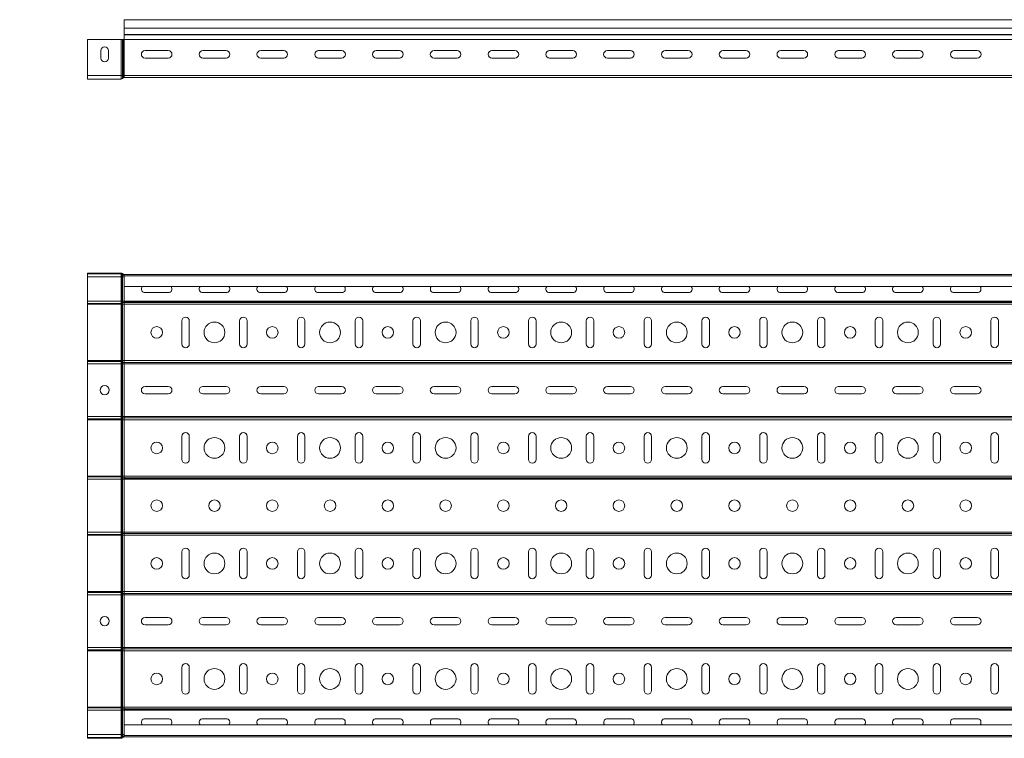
# Model space of a CAD drawing. Header units: millimetres. Extents: x -583 to 2827, y -4183 to -259.
# Tile 2 of 19: x 269 to 1121, y -4183 to -3561. Entities that reach past the tile are written whole.
import ezdxf

# ---------------------------------------------------------------- set-up
doc = ezdxf.new("R2010")
doc.units = ezdxf.units.MM
doc.styles.add('SLDTEXTSTYLE0', font='TXT', dxfattribs={"width": 0.7, "bigfont": 'bigfont'})

msp = doc.modelspace()

# ---------------------------------------------------------------- linework, layer by layer
at = {"color": 7, "linetype": 'Continuous', "lineweight": 15}
for p, q in [((2827.2, -3561.3), (359.2, -3561.3)), ((359.2, -3568.75), (359.2, -3561.3)), ((359.2, -3568.75), (2827.2, -3568.75)), ((359.2, -3574.06), (359.2, -3568.75)), ((359.2, -3574.06), (2827.2, -3574.06)), ((359.2, -3574.43), (359.2, -3574.06)), ((359.2, -3578.56), (359.2, -3574.43)), ((359.2, -3574.43), (2827.2, -3574.43)), ((356.53, -3578.56), (327.2, -3578.56)), ((327.2, -3578.56), (327.2, -3609.5)), ((356.53, -3578.56), (356.53, -3609.5)), ((357.71, -3578.56), (356.53, -3578.56)), ((357.71, -3578.56), (357.71, -3609.5)), ((358.18, -3578.56), (357.71, -3578.56)), ((358.18, -3578.56), (358.18, -3609.5)), ((359, -3578.56), (358.18, -3578.56)), ((359, -3578.56), (359, -3609.5)), ((359.2, -3578.56), (359, -3578.56)), ((359.2, -3578.56), (2827.2, -3578.56)), ((359.2, -3609.5), (359.2, -3578.56)), ((338.95, -3588.05), (338.95, -3594.55)), ((345.45, -3594.55), (345.45, -3588.05)), ((397.2, -3588.05), (377.2, -3588.05)), ((377.2, -3594.55), (397.2, -3594.55)), ((447.2, -3588.05), (427.2, -3588.05)), ((427.2, -3594.55), (447.2, -3594.55)), ((497.2, -3588.05), (477.2, -3588.05)), ((477.2, -3594.55), (497.2, -3594.55)), ((547.2, -3588.05), (527.2, -3588.05)), ((527.2, -3594.55), (547.2, -3594.55)), ((597.2, -3588.05), (577.2, -3588.05)), ((577.2, -3594.55), (597.2, -3594.55)), ((647.2, -3588.05), (627.2, -3588.05)), ((627.2, -3594.55), (647.2, -3594.55)), ((697.2, -3588.05), (677.2, -3588.05)), ((677.2, -3594.55), (697.2, -3594.55)), ((747.2, -3588.05), (727.2, -3588.05)), ((727.2, -3594.55), (747.2, -3594.55)), ((797.2, -3588.05), (777.2, -3588.05)), ((777.2, -3594.55), (797.2, -3594.55)), ((847.2, -3588.05), (827.2, -3588.05)), ((827.2, -3594.55), (847.2, -3594.55)), ((897.2, -3588.05), (877.2, -3588.05)), ((877.2, -3594.55), (897.2, -3594.55)), ((947.2, -3588.05), (927.2, -3588.05)), ((927.2, -3594.55), (947.2, -3594.55)), ((997.2, -3588.05), (977.2, -3588.05)), ((977.2, -3594.55), (997.2, -3594.55)), ((1047.2, -3588.05), (1027.2, -3588.05)), ((1027.2, -3594.55), (1047.2, -3594.55)), ((1097.2, -3588.05), (1077.2, -3588.05)), ((1077.2, -3594.55), (1097.2, -3594.55)), ((356.53, -3609.5), (327.2, -3609.5)), ((327.2, -3609.5), (327.2, -3612.7)), ((356.53, -3609.5), (356.53, -3612.7)), ((357.71, -3609.5), (356.53, -3609.5)), ((357.71, -3609.5), (357.71, -3612.18)), ((358.18, -3609.5), (357.71, -3609.5)), ((358.18, -3611.66), (357.71, -3612.18)), ((358.18, -3609.5), (358.18, -3611.66)), ((359, -3609.5), (358.18, -3609.5)), ((359, -3609.5), (359, -3611.3)), ((359.2, -3609.5), (359, -3609.5)), ((359.2, -3611.3), (359, -3611.3)), ((359.2, -3609.5), (2827.2, -3609.5)), ((359.2, -3611.3), (359.2, -3609.5)), ((359.2, -3611.3), (2827.2, -3611.3)), ((356.53, -3612.7), (327.2, -3612.7)), ((327.2, -3781.32), (327.2, -3780.62)), ((356.53, -3780.62), (327.2, -3780.62)), ((356.53, -3781.32), (327.2, -3781.32)), ((327.2, -3783.82), (327.2, -3781.32)), ((356.53, -3781.32), (356.53, -3780.62)), ((356.53, -3783.82), (356.53, -3781.32)), ((357.2, -3781.61), (357.71, -3781.14)), ((357.67, -3782.13), (357.2, -3781.61)), ((357.2, -3783.82), (357.2, -3781.61)), ((357.67, -3782.13), (358.18, -3781.66)), ((357.67, -3783.82), (357.67, -3782.13)), ((358.18, -3781.66), (357.71, -3781.14)), ((359, -3782.72), (359, -3782.02)), ((359.2, -3782.02), (359, -3782.02)), ((359.2, -3782.02), (2827.2, -3782.02)), ((359.2, -3783.14), (359.2, -3782.02)), ((356.53, -3783.82), (327.2, -3783.82)), ((327.2, -3804.91), (327.2, -3783.82)), ((357.2, -3783.82), (356.53, -3783.82)), ((356.53, -3804.91), (356.53, -3783.82)), ((357.67, -3783.82), (357.2, -3783.82)), ((357.2, -3804.91), (357.2, -3783.82)), ((359, -3783.82), (357.67, -3783.82)), ((357.67, -3804.91), (357.67, -3783.82)), ((359.2, -3782.72), (359, -3782.72)), ((359, -3783.82), (359, -3782.72)), ((359.2, -3783.82), (359, -3783.82)), ((359, -3804.91), (359, -3783.82)), ((2827.2, -3783.14), (359.2, -3783.14)), ((359.2, -3792.24), (359.2, -3783.14)), ((359.2, -3792.24), (2827.2, -3792.24)), ((359.2, -3792.24), (359.2, -3804.91)), ((397.2, -3797.62), (377.2, -3797.62)), ((447.2, -3797.62), (427.2, -3797.62)), ((497.2, -3797.62), (477.2, -3797.62)), ((547.2, -3797.62), (527.2, -3797.62)), ((597.2, -3797.62), (577.2, -3797.62)), ((647.2, -3797.62), (627.2, -3797.62)), ((697.2, -3797.62), (677.2, -3797.62)), ((747.2, -3797.62), (727.2, -3797.62)), ((797.2, -3797.62), (777.2, -3797.62)), ((847.2, -3797.62), (827.2, -3797.62)), ((897.2, -3797.62), (877.2, -3797.62)), ((947.2, -3797.62), (927.2, -3797.62)), ((997.2, -3797.62), (977.2, -3797.62)), ((1047.2, -3797.62), (1027.2, -3797.62)), ((1097.2, -3797.62), (1077.2, -3797.62)), ((356.53, -3804.91), (327.2, -3804.91)), ((327.2, -3806.96), (327.2, -3804.91)), ((356.53, -3806.96), (327.2, -3806.96)), ((327.2, -3807.08), (327.2, -3806.96)), ((356.53, -3807.08), (327.2, -3807.08)), ((327.2, -3807.64), (327.2, -3807.08)), ((356.53, -3807.64), (327.2, -3807.64)), ((327.2, -3856.4), (327.2, -3807.64)), ((357.2, -3804.91), (356.53, -3804.91)), ((356.53, -3806.96), (356.53, -3804.91)), ((356.53, -3807.08), (356.53, -3806.96)), ((356.53, -3807.64), (356.53, -3807.08)), ((357.2, -3807.64), (356.53, -3807.64)), ((356.53, -3856.4), (356.53, -3807.64)), ((357.67, -3804.91), (357.2, -3804.91)), ((357.2, -3806.75), (357.2, -3804.91)), ((357.67, -3806.39), (357.2, -3806.75)), ((357.67, -3806.5), (357.2, -3806.87)), ((357.2, -3806.87), (357.2, -3806.75)), ((357.2, -3807.64), (357.2, -3806.87)), ((357.67, -3807.64), (357.2, -3807.64)), ((357.2, -3856.4), (357.2, -3807.64)), ((359, -3804.91), (357.67, -3804.91)), ((357.67, -3806.39), (357.67, -3804.91)), ((357.67, -3806.5), (357.67, -3806.39)), ((357.67, -3807.64), (357.67, -3806.5)), ((359, -3807.64), (357.67, -3807.64)), ((357.67, -3856.4), (357.67, -3807.64)), ((359, -3805.97), (359, -3804.91)), ((359.2, -3804.91), (359, -3804.91)), ((359.2, -3805.97), (359, -3805.97)), ((359, -3806.09), (359, -3805.97)), ((359.2, -3806.09), (359, -3806.09)), ((359, -3807.64), (359, -3806.09)), ((359.2, -3807.64), (359, -3807.64)), ((359, -3856.4), (359, -3807.64)), ((359.2, -3804.91), (359.2, -3805.97)), ((359.2, -3804.91), (2827.2, -3804.91)), ((359.2, -3805.97), (2827.2, -3805.97)), ((359.2, -3805.97), (359.2, -3806.09)), ((359.2, -3806.09), (359.2, -3807.64)), ((359.2, -3806.09), (2827.2, -3806.09)), ((359.2, -3807.64), (2827.2, -3807.64)), ((359.2, -3807.64), (359.2, -3856.4)), ((408.95, -3842.02), (408.95, -3822.02)), ((415.45, -3822.02), (415.45, -3842.02)), ((458.95, -3842.02), (458.95, -3822.02)), ((465.45, -3822.02), (465.45, -3842.02)), ((508.95, -3842.02), (508.95, -3822.02)), ((515.45, -3822.02), (515.45, -3842.02)), ((558.95, -3842.02), (558.95, -3822.02)), ((565.45, -3822.02), (565.45, -3842.02)), ((608.95, -3842.02), (608.95, -3822.02)), ((615.45, -3822.02), (615.45, -3842.02)), ((658.95, -3842.02), (658.95, -3822.02)), ((665.45, -3822.02), (665.45, -3842.02)), ((708.95, -3842.02), (708.95, -3822.02)), ((715.45, -3822.02), (715.45, -3842.02)), ((758.95, -3842.02), (758.95, -3822.02)), ((765.45, -3822.02), (765.45, -3842.02)), ((808.95, -3842.02), (808.95, -3822.02)), ((815.45, -3822.02), (815.45, -3842.02)), ((858.95, -3842.02), (858.95, -3822.02)), ((865.45, -3822.02), (865.45, -3842.02)), ((908.95, -3842.02), (908.95, -3822.02)), ((915.45, -3822.02), (915.45, -3842.02)), ((958.95, -3842.02), (958.95, -3822.02)), ((965.45, -3822.02), (965.45, -3842.02)), ((1008.95, -3842.02), (1008.95, -3822.02)), ((1015.45, -3822.02), (1015.45, -3842.02)), ((1058.95, -3842.02), (1058.95, -3822.02)), ((1065.45, -3822.02), (1065.45, -3842.02)), ((1108.95, -3842.02), (1108.95, -3822.02)), ((1115.45, -3822.02), (1115.45, -3842.02)), ((356.53, -3856.4), (327.2, -3856.4)), ((327.2, -3856.96), (327.2, -3856.4)), ((356.53, -3856.96), (327.2, -3856.96)), ((327.2, -3857.08), (327.2, -3856.96)), ((356.53, -3857.08), (327.2, -3857.08)), ((327.2, -3859.13), (327.2, -3857.08)), ((356.53, -3859.13), (327.2, -3859.13)), ((327.2, -3904.91), (327.2, -3859.13)), ((357.2, -3856.4), (356.53, -3856.4)), ((356.53, -3856.96), (356.53, -3856.4)), ((356.53, -3857.08), (356.53, -3856.96)), ((356.53, -3859.13), (356.53, -3857.08)), ((357.2, -3859.13), (356.53, -3859.13)), ((356.53, -3904.91), (356.53, -3859.13)), ((357.67, -3856.4), (357.2, -3856.4)), ((357.2, -3857.17), (357.2, -3856.4)), ((357.67, -3857.54), (357.2, -3857.17)), ((357.2, -3857.29), (357.2, -3857.17)), ((357.67, -3857.65), (357.2, -3857.29)), ((357.2, -3859.13), (357.2, -3857.29)), ((357.67, -3859.13), (357.2, -3859.13)), ((357.2, -3904.91), (357.2, -3859.13)), ((359, -3856.4), (357.67, -3856.4)), ((357.67, -3857.54), (357.67, -3856.4)), ((357.67, -3857.65), (357.67, -3857.54)), ((357.67, -3859.13), (357.67, -3857.65)), ((359, -3859.13), (357.67, -3859.13)), ((357.67, -3904.91), (357.67, -3859.13)), ((359.2, -3856.4), (359, -3856.4)), ((359, -3857.95), (359, -3856.4)), ((359.2, -3857.95), (359, -3857.95)), ((359, -3858.07), (359, -3857.95)), ((359.2, -3858.07), (359, -3858.07)), ((359, -3859.13), (359, -3858.07)), ((359.2, -3859.13), (359, -3859.13)), ((359, -3904.91), (359, -3859.13)), ((359.2, -3856.4), (2827.2, -3856.4)), ((359.2, -3856.4), (359.2, -3857.95)), ((359.2, -3857.95), (2827.2, -3857.95)), ((359.2, -3857.95), (359.2, -3858.07)), ((359.2, -3858.07), (2827.2, -3858.07)), ((359.2, -3858.07), (359.2, -3859.13)), ((359.2, -3859.13), (2827.2, -3859.13)), ((359.2, -3859.13), (359.2, -3904.91)), ((377.2, -3878.77), (397.2, -3878.77)), ((427.2, -3878.77), (447.2, -3878.77)), ((477.2, -3878.77), (497.2, -3878.77)), ((527.2, -3878.77), (547.2, -3878.77)), ((577.2, -3878.77), (597.2, -3878.77)), ((627.2, -3878.77), (647.2, -3878.77)), ((677.2, -3878.77), (697.2, -3878.77)), ((727.2, -3878.77), (747.2, -3878.77)), ((777.2, -3878.77), (797.2, -3878.77)), ((827.2, -3878.77), (847.2, -3878.77)), ((877.2, -3878.77), (897.2, -3878.77)), ((927.2, -3878.77), (947.2, -3878.77)), ((977.2, -3878.77), (997.2, -3878.77)), ((1027.2, -3878.77), (1047.2, -3878.77)), ((1077.2, -3878.77), (1097.2, -3878.77)), ((397.2, -3885.27), (377.2, -3885.27)), ((447.2, -3885.27), (427.2, -3885.27)), ((497.2, -3885.27), (477.2, -3885.27)), ((547.2, -3885.27), (527.2, -3885.27)), ((597.2, -3885.27), (577.2, -3885.27)), ((647.2, -3885.27), (627.2, -3885.27)), ((697.2, -3885.27), (677.2, -3885.27)), ((747.2, -3885.27), (727.2, -3885.27)), ((797.2, -3885.27), (777.2, -3885.27)), ((847.2, -3885.27), (827.2, -3885.27)), ((897.2, -3885.27), (877.2, -3885.27)), ((947.2, -3885.27), (927.2, -3885.27)), ((997.2, -3885.27), (977.2, -3885.27)), ((1047.2, -3885.27), (1027.2, -3885.27)), ((1097.2, -3885.27), (1077.2, -3885.27)), ((356.53, -3904.91), (327.2, -3904.91)), ((327.2, -3906.96), (327.2, -3904.91)), ((356.53, -3906.96), (327.2, -3906.96)), ((327.2, -3907.08), (327.2, -3906.96)), ((356.53, -3907.08), (327.2, -3907.08)), ((327.2, -3907.64), (327.2, -3907.08)), ((356.53, -3907.64), (327.2, -3907.64)), ((327.2, -3956.4), (327.2, -3907.64)), ((357.2, -3904.91), (356.53, -3904.91)), ((356.53, -3906.96), (356.53, -3904.91)), ((356.53, -3907.08), (356.53, -3906.96)), ((356.53, -3907.64), (356.53, -3907.08)), ((357.2, -3907.64), (356.53, -3907.64)), ((356.53, -3956.4), (356.53, -3907.64)), ((357.67, -3904.91), (357.2, -3904.91)), ((357.2, -3906.75), (357.2, -3904.91)), ((357.67, -3906.39), (357.2, -3906.75)), ((357.67, -3906.5), (357.2, -3906.87)), ((357.2, -3906.87), (357.2, -3906.75)), ((357.2, -3907.64), (357.2, -3906.87)), ((357.67, -3907.64), (357.2, -3907.64)), ((357.2, -3956.4), (357.2, -3907.64)), ((359, -3904.91), (357.67, -3904.91)), ((357.67, -3906.39), (357.67, -3904.91)), ((357.67, -3906.5), (357.67, -3906.39)), ((357.67, -3907.64), (357.67, -3906.5)), ((359, -3907.64), (357.67, -3907.64)), ((357.67, -3956.4), (357.67, -3907.64)), ((359, -3905.97), (359, -3904.91)), ((359.2, -3904.91), (359, -3904.91)), ((359.2, -3905.97), (359, -3905.97)), ((359, -3906.09), (359, -3905.97)), ((359, -3907.64), (359, -3906.09)), ((359.2, -3906.09), (359, -3906.09)), ((359, -3956.4), (359, -3907.64)), ((359.2, -3907.64), (359, -3907.64)), ((359.2, -3904.91), (2827.2, -3904.91)), ((359.2, -3904.91), (359.2, -3905.97)), ((359.2, -3905.97), (359.2, -3906.09)), ((359.2, -3905.97), (2827.2, -3905.97)), ((359.2, -3906.09), (359.2, -3907.64)), ((359.2, -3906.09), (2827.2, -3906.09)), ((359.2, -3907.64), (359.2, -3956.4)), ((359.2, -3907.64), (2827.2, -3907.64)), ((408.95, -3942.02), (408.95, -3922.02)), ((415.45, -3922.02), (415.45, -3942.02)), ((458.95, -3942.02), (458.95, -3922.02)), ((465.45, -3922.02), (465.45, -3942.02)), ((508.95, -3942.02), (508.95, -3922.02)), ((515.45, -3922.02), (515.45, -3942.02)), ((558.95, -3942.02), (558.95, -3922.02)), ((565.45, -3922.02), (565.45, -3942.02)), ((608.95, -3942.02), (608.95, -3922.02)), ((615.45, -3922.02), (615.45, -3942.02)), ((658.95, -3942.02), (658.95, -3922.02)), ((665.45, -3922.02), (665.45, -3942.02)), ((708.95, -3942.02), (708.95, -3922.02)), ((715.45, -3922.02), (715.45, -3942.02)), ((758.95, -3942.02), (758.95, -3922.02)), ((765.45, -3922.02), (765.45, -3942.02)), ((808.95, -3942.02), (808.95, -3922.02)), ((815.45, -3922.02), (815.45, -3942.02)), ((858.95, -3942.02), (858.95, -3922.02)), ((865.45, -3922.02), (865.45, -3942.02)), ((908.95, -3942.02), (908.95, -3922.02)), ((915.45, -3922.02), (915.45, -3942.02)), ((958.95, -3942.02), (958.95, -3922.02)), ((965.45, -3922.02), (965.45, -3942.02)), ((1008.95, -3942.02), (1008.95, -3922.02)), ((1015.45, -3922.02), (1015.45, -3942.02)), ((1058.95, -3942.02), (1058.95, -3922.02)), ((1065.45, -3922.02), (1065.45, -3942.02)), ((1108.95, -3942.02), (1108.95, -3922.02)), ((1115.45, -3922.02), (1115.45, -3942.02)), ((356.53, -3956.4), (327.2, -3956.4)), ((327.2, -3956.96), (327.2, -3956.4)), ((356.53, -3956.96), (327.2, -3956.96)), ((327.2, -3957.08), (327.2, -3956.96)), ((356.53, -3957.08), (327.2, -3957.08)), ((327.2, -3959.13), (327.2, -3957.08)), ((356.53, -3959.13), (327.2, -3959.13)), ((327.2, -4004.91), (327.2, -3959.13)), ((357.2, -3956.4), (356.53, -3956.4)), ((356.53, -3956.96), (356.53, -3956.4)), ((356.53, -3957.08), (356.53, -3956.96)), ((356.53, -3959.13), (356.53, -3957.08)), ((357.2, -3959.13), (356.53, -3959.13)), ((356.53, -4004.91), (356.53, -3959.13)), ((357.67, -3956.4), (357.2, -3956.4)), ((357.2, -3957.17), (357.2, -3956.4)), ((357.67, -3957.54), (357.2, -3957.17)), ((357.2, -3957.29), (357.2, -3957.17)), ((357.67, -3957.65), (357.2, -3957.29)), ((357.2, -3959.13), (357.2, -3957.29)), ((357.67, -3959.13), (357.2, -3959.13)), ((357.2, -4004.91), (357.2, -3959.13)), ((359, -3956.4), (357.67, -3956.4)), ((357.67, -3957.54), (357.67, -3956.4)), ((357.67, -3957.65), (357.67, -3957.54)), ((357.67, -3959.13), (357.67, -3957.65)), ((359, -3959.13), (357.67, -3959.13)), ((357.67, -4004.91), (357.67, -3959.13)), ((359.2, -3956.4), (359, -3956.4)), ((359, -3957.95), (359, -3956.4)), ((359.2, -3957.95), (359, -3957.95)), ((359, -3958.07), (359, -3957.95)), ((359.2, -3958.07), (359, -3958.07)), ((359, -3959.13), (359, -3958.07)), ((359.2, -3959.13), (359, -3959.13)), ((359, -4004.91), (359, -3959.13)), ((359.2, -3956.4), (2827.2, -3956.4)), ((359.2, -3956.4), (359.2, -3957.95)), ((359.2, -3957.95), (2827.2, -3957.95)), ((359.2, -3957.95), (359.2, -3958.07)), ((359.2, -3958.07), (2827.2, -3958.07)), ((359.2, -3958.07), (359.2, -3959.13)), ((359.2, -3959.13), (2827.2, -3959.13)), ((359.2, -3959.13), (359.2, -4004.91)), ((356.53, -4004.91), (327.2, -4004.91)), ((327.2, -4006.96), (327.2, -4004.91)), ((356.53, -4006.96), (327.2, -4006.96)), ((327.2, -4007.08), (327.2, -4006.96)), ((356.53, -4007.08), (327.2, -4007.08)), ((327.2, -4007.64), (327.2, -4007.08)), ((356.53, -4007.64), (327.2, -4007.64)), ((327.2, -4056.4), (327.2, -4007.64)), ((357.2, -4004.91), (356.53, -4004.91)), ((356.53, -4006.96), (356.53, -4004.91)), ((356.53, -4007.08), (356.53, -4006.96)), ((356.53, -4007.64), (356.53, -4007.08)), ((357.2, -4007.64), (356.53, -4007.64)), ((356.53, -4056.4), (356.53, -4007.64)), ((357.67, -4004.91), (357.2, -4004.91)), ((357.2, -4006.75), (357.2, -4004.91)), ((357.67, -4006.39), (357.2, -4006.75)), ((357.67, -4006.5), (357.2, -4006.87)), ((357.2, -4006.87), (357.2, -4006.75)), ((357.2, -4007.64), (357.2, -4006.87)), ((357.67, -4007.64), (357.2, -4007.64)), ((357.2, -4056.4), (357.2, -4007.64)), ((359, -4004.91), (357.67, -4004.91)), ((357.67, -4006.39), (357.67, -4004.91)), ((357.67, -4006.5), (357.67, -4006.39)), ((357.67, -4007.64), (357.67, -4006.5)), ((359, -4007.64), (357.67, -4007.64)), ((357.67, -4056.4), (357.67, -4007.64)), ((359, -4005.97), (359, -4004.91)), ((359.2, -4004.91), (359, -4004.91)), ((359.2, -4005.97), (359, -4005.97)), ((359, -4006.09), (359, -4005.97)), ((359.2, -4006.09), (359, -4006.09)), ((359, -4007.64), (359, -4006.09)), ((359.2, -4007.64), (359, -4007.64)), ((359, -4056.4), (359, -4007.64)), ((359.2, -4004.91), (359.2, -4005.97)), ((359.2, -4004.91), (2827.2, -4004.91)), ((359.2, -4005.97), (2827.2, -4005.97)), ((359.2, -4005.97), (359.2, -4006.09)), ((359.2, -4006.09), (359.2, -4007.64)), ((359.2, -4006.09), (2827.2, -4006.09)), ((359.2, -4007.64), (2827.2, -4007.64)), ((359.2, -4007.64), (359.2, -4056.4)), ((408.95, -4042.02), (408.95, -4022.02)), ((415.45, -4022.02), (415.45, -4042.02)), ((458.95, -4042.02), (458.95, -4022.02)), ((465.45, -4022.02), (465.45, -4042.02)), ((508.95, -4042.02), (508.95, -4022.02)), ((515.45, -4022.02), (515.45, -4042.02)), ((558.95, -4042.02), (558.95, -4022.02)), ((565.45, -4022.02), (565.45, -4042.02)), ((608.95, -4042.02), (608.95, -4022.02)), ((615.45, -4022.02), (615.45, -4042.02)), ((658.95, -4042.02), (658.95, -4022.02)), ((665.45, -4022.02), (665.45, -4042.02)), ((708.95, -4042.02), (708.95, -4022.02)), ((715.45, -4022.02), (715.45, -4042.02)), ((758.95, -4042.02), (758.95, -4022.02)), ((765.45, -4022.02), (765.45, -4042.02)), ((808.95, -4042.02), (808.95, -4022.02)), ((815.45, -4022.02), (815.45, -4042.02)), ((858.95, -4042.02), (858.95, -4022.02)), ((865.45, -4022.02), (865.45, -4042.02)), ((908.95, -4042.02), (908.95, -4022.02)), ((915.45, -4022.02), (915.45, -4042.02)), ((958.95, -4042.02), (958.95, -4022.02)), ((965.45, -4022.02), (965.45, -4042.02)), ((1008.95, -4042.02), (1008.95, -4022.02)), ((1015.45, -4022.02), (1015.45, -4042.02)), ((1058.95, -4042.02), (1058.95, -4022.02)), ((1065.45, -4022.02), (1065.45, -4042.02)), ((1108.95, -4042.02), (1108.95, -4022.02)), ((1115.45, -4022.02), (1115.45, -4042.02)), ((356.53, -4056.4), (327.2, -4056.4)), ((327.2, -4056.96), (327.2, -4056.4)), ((356.53, -4056.96), (327.2, -4056.96)), ((327.2, -4057.08), (327.2, -4056.96)), ((356.53, -4057.08), (327.2, -4057.08)), ((327.2, -4059.13), (327.2, -4057.08)), ((356.53, -4059.13), (327.2, -4059.13)), ((327.2, -4104.91), (327.2, -4059.13)), ((357.2, -4056.4), (356.53, -4056.4)), ((356.53, -4056.96), (356.53, -4056.4)), ((356.53, -4057.08), (356.53, -4056.96)), ((356.53, -4059.13), (356.53, -4057.08)), ((357.2, -4059.13), (356.53, -4059.13)), ((356.53, -4104.91), (356.53, -4059.13)), ((357.67, -4056.4), (357.2, -4056.4)), ((357.2, -4057.17), (357.2, -4056.4)), ((357.67, -4057.54), (357.2, -4057.17)), ((357.2, -4057.29), (357.2, -4057.17)), ((357.67, -4057.65), (357.2, -4057.29)), ((357.2, -4059.13), (357.2, -4057.29)), ((357.67, -4059.13), (357.2, -4059.13)), ((357.2, -4104.91), (357.2, -4059.13)), ((359, -4056.4), (357.67, -4056.4)), ((357.67, -4057.54), (357.67, -4056.4)), ((357.67, -4057.65), (357.67, -4057.54)), ((357.67, -4059.13), (357.67, -4057.65)), ((359, -4059.13), (357.67, -4059.13)), ((357.67, -4104.91), (357.67, -4059.13)), ((359.2, -4056.4), (359, -4056.4)), ((359, -4057.95), (359, -4056.4)), ((359.2, -4057.95), (359, -4057.95)), ((359, -4058.07), (359, -4057.95)), ((359.2, -4058.07), (359, -4058.07)), ((359, -4059.13), (359, -4058.07)), ((359.2, -4059.13), (359, -4059.13)), ((359, -4104.91), (359, -4059.13)), ((359.2, -4056.4), (2827.2, -4056.4)), ((359.2, -4056.4), (359.2, -4057.95)), ((359.2, -4057.95), (2827.2, -4057.95)), ((359.2, -4057.95), (359.2, -4058.07)), ((359.2, -4058.07), (2827.2, -4058.07)), ((359.2, -4058.07), (359.2, -4059.13)), ((359.2, -4059.13), (2827.2, -4059.13)), ((359.2, -4059.13), (359.2, -4104.91)), ((377.2, -4078.77), (397.2, -4078.77)), ((427.2, -4078.77), (447.2, -4078.77)), ((477.2, -4078.77), (497.2, -4078.77)), ((527.2, -4078.77), (547.2, -4078.77)), ((577.2, -4078.77), (597.2, -4078.77)), ((627.2, -4078.77), (647.2, -4078.77)), ((677.2, -4078.77), (697.2, -4078.77)), ((727.2, -4078.77), (747.2, -4078.77)), ((777.2, -4078.77), (797.2, -4078.77)), ((827.2, -4078.77), (847.2, -4078.77)), ((877.2, -4078.77), (897.2, -4078.77)), ((927.2, -4078.77), (947.2, -4078.77)), ((977.2, -4078.77), (997.2, -4078.77)), ((1027.2, -4078.77), (1047.2, -4078.77)), ((1077.2, -4078.77), (1097.2, -4078.77)), ((397.2, -4085.27), (377.2, -4085.27)), ((447.2, -4085.27), (427.2, -4085.27)), ((497.2, -4085.27), (477.2, -4085.27)), ((547.2, -4085.27), (527.2, -4085.27)), ((597.2, -4085.27), (577.2, -4085.27)), ((647.2, -4085.27), (627.2, -4085.27)), ((697.2, -4085.27), (677.2, -4085.27)), ((747.2, -4085.27), (727.2, -4085.27)), ((797.2, -4085.27), (777.2, -4085.27)), ((847.2, -4085.27), (827.2, -4085.27)), ((897.2, -4085.27), (877.2, -4085.27)), ((947.2, -4085.27), (927.2, -4085.27)), ((997.2, -4085.27), (977.2, -4085.27)), ((1047.2, -4085.27), (1027.2, -4085.27)), ((1097.2, -4085.27), (1077.2, -4085.27)), ((356.53, -4104.91), (327.2, -4104.91)), ((327.2, -4106.96), (327.2, -4104.91)), ((357.2, -4104.91), (356.53, -4104.91)), ((356.53, -4106.96), (356.53, -4104.91)), ((357.67, -4104.91), (357.2, -4104.91)), ((357.2, -4106.75), (357.2, -4104.91)), ((359, -4104.91), (357.67, -4104.91)), ((357.67, -4106.39), (357.67, -4104.91)), ((359, -4105.97), (359, -4104.91)), ((359.2, -4104.91), (359, -4104.91)), ((359.2, -4105.97), (359, -4105.97)), ((359, -4106.09), (359, -4105.97)), ((359.2, -4106.09), (359, -4106.09)), ((359, -4107.64), (359, -4106.09)), ((359.2, -4104.91), (359.2, -4105.97)), ((359.2, -4104.91), (2827.2, -4104.91)), ((359.2, -4105.97), (2827.2, -4105.97)), ((359.2, -4105.97), (359.2, -4106.09)), ((359.2, -4106.09), (359.2, -4107.64)), ((359.2, -4106.09), (2827.2, -4106.09)), ((356.53, -4106.96), (327.2, -4106.96)), ((327.2, -4107.08), (327.2, -4106.96)), ((356.53, -4107.08), (327.2, -4107.08)), ((327.2, -4107.64), (327.2, -4107.08)), ((356.53, -4107.64), (327.2, -4107.64)), ((327.2, -4156.4), (327.2, -4107.64)), ((356.53, -4107.08), (356.53, -4106.96)), ((356.53, -4107.64), (356.53, -4107.08)), ((357.2, -4107.64), (356.53, -4107.64)), ((356.53, -4156.4), (356.53, -4107.64)), ((357.67, -4106.39), (357.2, -4106.75)), ((357.67, -4106.5), (357.2, -4106.87)), ((357.2, -4106.87), (357.2, -4106.75)), ((357.2, -4107.64), (357.2, -4106.87)), ((357.67, -4107.64), (357.2, -4107.64)), ((357.2, -4156.4), (357.2, -4107.64)), ((357.67, -4106.5), (357.67, -4106.39)), ((357.67, -4107.64), (357.67, -4106.5)), ((359, -4107.64), (357.67, -4107.64)), ((357.67, -4156.4), (357.67, -4107.64)), ((359.2, -4107.64), (359, -4107.64)), ((359, -4156.4), (359, -4107.64)), ((359.2, -4107.64), (2827.2, -4107.64)), ((359.2, -4107.64), (359.2, -4156.4)), ((408.95, -4142.02), (408.95, -4122.02)), ((415.45, -4122.02), (415.45, -4142.02)), ((458.95, -4142.02), (458.95, -4122.02)), ((465.45, -4122.02), (465.45, -4142.02)), ((508.95, -4142.02), (508.95, -4122.02)), ((515.45, -4122.02), (515.45, -4142.02)), ((558.95, -4142.02), (558.95, -4122.02)), ((565.45, -4122.02), (565.45, -4142.02)), ((608.95, -4142.02), (608.95, -4122.02)), ((615.45, -4122.02), (615.45, -4142.02)), ((658.95, -4142.02), (658.95, -4122.02)), ((665.45, -4122.02), (665.45, -4142.02)), ((708.95, -4142.02), (708.95, -4122.02)), ((715.45, -4122.02), (715.45, -4142.02)), ((758.95, -4142.02), (758.95, -4122.02)), ((765.45, -4122.02), (765.45, -4142.02)), ((808.95, -4142.02), (808.95, -4122.02)), ((815.45, -4122.02), (815.45, -4142.02)), ((858.95, -4142.02), (858.95, -4122.02)), ((865.45, -4122.02), (865.45, -4142.02)), ((908.95, -4142.02), (908.95, -4122.02)), ((915.45, -4122.02), (915.45, -4142.02)), ((958.95, -4142.02), (958.95, -4122.02)), ((965.45, -4122.02), (965.45, -4142.02)), ((1008.95, -4142.02), (1008.95, -4122.02)), ((1015.45, -4122.02), (1015.45, -4142.02)), ((1058.95, -4142.02), (1058.95, -4122.02)), ((1065.45, -4122.02), (1065.45, -4142.02)), ((1108.95, -4142.02), (1108.95, -4122.02)), ((1115.45, -4122.02), (1115.45, -4142.02)), ((356.53, -4156.4), (327.2, -4156.4)), ((327.2, -4156.96), (327.2, -4156.4)), ((356.53, -4156.96), (327.2, -4156.96)), ((327.2, -4157.08), (327.2, -4156.96)), ((356.53, -4157.08), (327.2, -4157.08)), ((327.2, -4159.13), (327.2, -4157.08)), ((357.2, -4156.4), (356.53, -4156.4)), ((356.53, -4156.96), (356.53, -4156.4)), ((356.53, -4157.08), (356.53, -4156.96)), ((356.53, -4159.13), (356.53, -4157.08)), ((357.67, -4156.4), (357.2, -4156.4)), ((357.2, -4157.17), (357.2, -4156.4)), ((357.67, -4157.54), (357.2, -4157.17)), ((357.2, -4157.29), (357.2, -4157.17)), ((357.67, -4157.65), (357.2, -4157.29)), ((357.2, -4159.13), (357.2, -4157.29)), ((359, -4156.4), (357.67, -4156.4)), ((357.67, -4157.54), (357.67, -4156.4)), ((359.2, -4156.4), (359, -4156.4)), ((359, -4157.95), (359, -4156.4)), ((359.2, -4156.4), (2827.2, -4156.4)), ((359.2, -4156.4), (359.2, -4157.95)), ((356.53, -4159.13), (327.2, -4159.13)), ((327.2, -4180.22), (327.2, -4159.13)), ((357.2, -4159.13), (356.53, -4159.13)), ((356.53, -4180.22), (356.53, -4159.13)), ((357.67, -4159.13), (357.2, -4159.13)), ((357.2, -4180.22), (357.2, -4159.13)), ((357.67, -4157.65), (357.67, -4157.54)), ((357.67, -4159.13), (357.67, -4157.65)), ((359, -4159.13), (357.67, -4159.13)), ((357.67, -4180.22), (357.67, -4159.13)), ((359.2, -4157.95), (359, -4157.95)), ((359, -4158.07), (359, -4157.95)), ((359.2, -4158.07), (359, -4158.07)), ((359, -4159.13), (359, -4158.07)), ((359.2, -4159.13), (359, -4159.13)), ((359, -4180.22), (359, -4159.13)), ((359.2, -4157.95), (2827.2, -4157.95)), ((359.2, -4157.95), (359.2, -4158.07)), ((359.2, -4158.07), (2827.2, -4158.07)), ((359.2, -4158.07), (359.2, -4159.13)), ((359.2, -4159.13), (2827.2, -4159.13)), ((359.2, -4159.13), (359.2, -4171.79)), ((2827.2, -4171.79), (359.2, -4171.79)), ((359.2, -4180.89), (359.2, -4171.79)), ((377.2, -4166.42), (397.2, -4166.42)), ((427.2, -4166.42), (447.2, -4166.42)), ((477.2, -4166.42), (497.2, -4166.42)), ((527.2, -4166.42), (547.2, -4166.42)), ((577.2, -4166.42), (597.2, -4166.42)), ((627.2, -4166.42), (647.2, -4166.42)), ((677.2, -4166.42), (697.2, -4166.42)), ((727.2, -4166.42), (747.2, -4166.42)), ((777.2, -4166.42), (797.2, -4166.42)), ((827.2, -4166.42), (847.2, -4166.42)), ((877.2, -4166.42), (897.2, -4166.42)), ((927.2, -4166.42), (947.2, -4166.42)), ((977.2, -4166.42), (997.2, -4166.42)), ((1027.2, -4166.42), (1047.2, -4166.42)), ((1077.2, -4166.42), (1097.2, -4166.42)), ((356.53, -4180.22), (327.2, -4180.22)), ((327.2, -4182.72), (327.2, -4180.22)), ((356.53, -4182.72), (327.2, -4182.72)), ((327.2, -4182.72), (327.2, -4183.42)), ((356.53, -4182.72), (356.53, -4180.22)), ((357.2, -4180.22), (356.53, -4180.22)), ((356.53, -4182.72), (356.53, -4183.42)), ((357.67, -4180.22), (357.2, -4180.22)), ((357.2, -4182.43), (357.2, -4180.22)), ((357.67, -4181.91), (357.2, -4182.43)), ((357.2, -4182.43), (357.71, -4182.9)), ((359, -4180.22), (357.67, -4180.22)), ((357.67, -4181.91), (357.67, -4180.22)), ((357.67, -4181.91), (358.18, -4182.38)), ((358.18, -4182.38), (357.71, -4182.9)), ((359, -4181.32), (359, -4180.22)), ((359.2, -4180.22), (359, -4180.22)), ((359, -4181.32), (359, -4182.02)), ((359.2, -4181.32), (359, -4181.32)), ((359.2, -4182.02), (359, -4182.02)), ((359.2, -4180.89), (2827.2, -4180.89)), ((359.2, -4182.02), (359.2, -4180.89)), ((359.2, -4181.32), (359.2, -4182.02)), ((359.2, -4182.02), (2827.2, -4182.02)), ((356.53, -4183.42), (327.2, -4183.42))]:
    msp.add_line(p, q, dxfattribs=at)
for centre, radius in [((437.2, -3832.02), 9), ((537.2, -3832.02), 9), ((637.2, -3832.02), 9), ((737.2, -3832.02), 9), ((837.2, -3832.02), 9), ((937.2, -3832.02), 9), ((1037.2, -3832.02), 9), ((387.2, -3832.02), 5), ((487.2, -3832.02), 5), ((587.2, -3832.02), 5), ((687.2, -3832.02), 5), ((787.2, -3832.02), 5), ((887.2, -3832.02), 5), ((987.2, -3832.02), 5), ((1087.2, -3832.02), 5), ((342.2, -3882.02), 4), ((387.2, -3932.02), 5), ((437.2, -3932.02), 9), ((487.2, -3932.02), 5), ((537.2, -3932.02), 9), ((587.2, -3932.02), 5), ((637.2, -3932.02), 9), ((687.2, -3932.02), 5), ((737.2, -3932.02), 9), ((787.2, -3932.02), 5), ((837.2, -3932.02), 9), ((887.2, -3932.02), 5), ((937.2, -3932.02), 9), ((987.2, -3932.02), 5), ((1037.2, -3932.02), 9), ((1087.2, -3932.02), 5), ((387.2, -3982.02), 5), ((437.2, -3982.02), 5), ((487.2, -3982.02), 5), ((537.2, -3982.02), 5), ((587.2, -3982.02), 5), ((637.2, -3982.02), 5), ((687.2, -3982.02), 5), ((737.2, -3982.02), 5), ((787.2, -3982.02), 5), ((837.2, -3982.02), 5), ((887.2, -3982.02), 5), ((937.2, -3982.02), 5), ((987.2, -3982.02), 5), ((1037.2, -3982.02), 5), ((1087.2, -3982.02), 5), ((387.2, -4032.02), 5), ((437.2, -4032.02), 9), ((487.2, -4032.02), 5), ((537.2, -4032.02), 9), ((587.2, -4032.02), 5), ((637.2, -4032.02), 9), ((687.2, -4032.02), 5), ((737.2, -4032.02), 9), ((787.2, -4032.02), 5), ((837.2, -4032.02), 9), ((887.2, -4032.02), 5), ((937.2, -4032.02), 9), ((987.2, -4032.02), 5), ((1037.2, -4032.02), 9), ((1087.2, -4032.02), 5), ((342.2, -4082.02), 4), ((437.2, -4132.02), 9), ((537.2, -4132.02), 9), ((637.2, -4132.02), 9), ((737.2, -4132.02), 9), ((837.2, -4132.02), 9), ((937.2, -4132.02), 9), ((1037.2, -4132.02), 9), ((387.2, -4132.02), 5), ((487.2, -4132.02), 5), ((587.2, -4132.02), 5), ((687.2, -4132.02), 5), ((787.2, -4132.02), 5), ((887.2, -4132.02), 5), ((987.2, -4132.02), 5), ((1087.2, -4132.02), 5)]:
    msp.add_circle(centre, radius, dxfattribs=at)
for centre, radius, start, end in [((342.2, -3588.05), 3.25, 0, 180), ((342.2, -3594.55), 3.25, 180, 0), ((377.2, -3591.3), 3.25, 90, 270), ((397.2, -3591.3), 3.25, 270, 90), ((427.2, -3591.3), 3.25, 90, 270), ((447.2, -3591.3), 3.25, 270, 90), ((477.2, -3591.3), 3.25, 90, 270), ((497.2, -3591.3), 3.25, 270, 90), ((527.2, -3591.3), 3.25, 90, 270), ((547.2, -3591.3), 3.25, 270, 90), ((577.2, -3591.3), 3.25, 90, 270), ((597.2, -3591.3), 3.25, 270, 90), ((627.2, -3591.3), 3.25, 90, 270), ((647.2, -3591.3), 3.25, 270, 90), ((677.2, -3591.3), 3.25, 90, 270), ((697.2, -3591.3), 3.25, 270, 90), ((727.2, -3591.3), 3.25, 90, 270), ((747.2, -3591.3), 3.25, 270, 90), ((777.2, -3591.3), 3.25, 90, 270), ((797.2, -3591.3), 3.25, 270, 90), ((827.2, -3591.3), 3.25, 90, 270), ((847.2, -3591.3), 3.25, 270, 90), ((877.2, -3591.3), 3.25, 90, 270), ((897.2, -3591.3), 3.25, 270, 90), ((927.2, -3591.3), 3.25, 90, 270), ((947.2, -3591.3), 3.25, 270, 90), ((977.2, -3591.3), 3.25, 90, 270), ((997.2, -3591.3), 3.25, 270, 90), ((1027.2, -3591.3), 3.25, 90, 270), ((1047.2, -3591.3), 3.25, 270, 90), ((1077.2, -3591.3), 3.25, 90, 270), ((1097.2, -3591.3), 3.25, 270, 90), ((356.53, -3611.1), 1.6, 270, 317.68589), ((359, -3612.4), 1.1, 90, 137.68589), ((356.53, -3782.22), 1.6, 42.31411, 90), ((356.53, -3782.22), 0.9, 42.31411, 90), ((359, -3780.92), 1.8, 222.31411, 270), ((359, -3780.92), 1.1, 222.31411, 270), ((377.2, -3794.37), 3.25, 139.13524, 270), ((397.2, -3794.37), 3.25, 270, 40.86476), ((427.2, -3794.37), 3.25, 139.13524, 270), ((447.2, -3794.37), 3.25, 270, 40.86476), ((477.2, -3794.37), 3.25, 139.13524, 270), ((497.2, -3794.37), 3.25, 270, 40.86476), ((527.2, -3794.37), 3.25, 139.13524, 270), ((547.2, -3794.37), 3.25, 270, 40.86476), ((577.2, -3794.37), 3.25, 139.13524, 270), ((597.2, -3794.37), 3.25, 270, 40.86476), ((627.2, -3794.37), 3.25, 139.13524, 270), ((647.2, -3794.37), 3.25, 270, 40.86476), ((677.2, -3794.37), 3.25, 139.13524, 270), ((697.2, -3794.37), 3.25, 270, 40.86476), ((727.2, -3794.37), 3.25, 139.13524, 270), ((747.2, -3794.37), 3.25, 270, 40.86476), ((777.2, -3794.37), 3.25, 139.13524, 270), ((797.2, -3794.37), 3.25, 270, 40.86476), ((827.2, -3794.37), 3.25, 139.13524, 270), ((847.2, -3794.37), 3.25, 270, 40.86476), ((877.2, -3794.37), 3.25, 139.13524, 270), ((897.2, -3794.37), 3.25, 270, 40.86476), ((927.2, -3794.37), 3.25, 139.13524, 270), ((947.2, -3794.37), 3.25, 270, 40.86476), ((977.2, -3794.37), 3.25, 139.13524, 270), ((997.2, -3794.37), 3.25, 270, 40.86476), ((1027.2, -3794.37), 3.25, 139.13524, 270), ((1047.2, -3794.37), 3.25, 270, 40.86476), ((1077.2, -3794.37), 3.25, 139.13524, 270), ((1097.2, -3794.37), 3.25, 270, 40.86476), ((356.55, -3805.86), 1.1, 268.80575, 305.90277), ((356.55, -3805.98), 1.1, 268.80575, 305.90277), ((358.95, -3808.16), 2.19, 88.80575, 125.90277), ((358.95, -3808.28), 2.19, 88.80575, 125.90277), ((412.2, -3822.02), 3.25, 0, 180), ((462.2, -3822.02), 3.25, 0, 180), ((512.2, -3822.02), 3.25, 0, 180), ((562.2, -3822.02), 3.25, 0, 180), ((612.2, -3822.02), 3.25, 0, 180), ((662.2, -3822.02), 3.25, 0, 180), ((712.2, -3822.02), 3.25, 0, 180), ((762.2, -3822.02), 3.25, 0, 180), ((812.2, -3822.02), 3.25, 0, 180), ((862.2, -3822.02), 3.25, 0, 180), ((912.2, -3822.02), 3.25, 0, 180), ((962.2, -3822.02), 3.25, 0, 180), ((1012.2, -3822.02), 3.25, 0, 180), ((1062.2, -3822.02), 3.25, 0, 180), ((1112.2, -3822.02), 3.25, 0, 180), ((412.2, -3842.02), 3.25, 180, 0), ((462.2, -3842.02), 3.25, 180, 0), ((512.2, -3842.02), 3.25, 180, 0), ((562.2, -3842.02), 3.25, 180, 0), ((612.2, -3842.02), 3.25, 180, 0), ((662.2, -3842.02), 3.25, 180, 0), ((712.2, -3842.02), 3.25, 180, 0), ((762.2, -3842.02), 3.25, 180, 0), ((812.2, -3842.02), 3.25, 180, 0), ((862.2, -3842.02), 3.25, 180, 0), ((912.2, -3842.02), 3.25, 180, 0), ((962.2, -3842.02), 3.25, 180, 0), ((1012.2, -3842.02), 3.25, 180, 0), ((1062.2, -3842.02), 3.25, 180, 0), ((1112.2, -3842.02), 3.25, 180, 0), ((356.55, -3858.06), 1.1, 54.09723, 91.19425), ((356.55, -3858.18), 1.1, 54.09723, 91.19425), ((358.95, -3855.76), 2.19, 234.09723, 271.19425), ((358.95, -3855.88), 2.19, 234.09723, 271.19425), ((377.2, -3882.02), 3.25, 90, 270), ((397.2, -3882.02), 3.25, 270, 90), ((427.2, -3882.02), 3.25, 90, 270), ((447.2, -3882.02), 3.25, 270, 90), ((477.2, -3882.02), 3.25, 90, 270), ((497.2, -3882.02), 3.25, 270, 90), ((527.2, -3882.02), 3.25, 90, 270), ((547.2, -3882.02), 3.25, 270, 90), ((577.2, -3882.02), 3.25, 90, 270), ((597.2, -3882.02), 3.25, 270, 90), ((627.2, -3882.02), 3.25, 90, 270), ((647.2, -3882.02), 3.25, 270, 90), ((677.2, -3882.02), 3.25, 90, 270), ((697.2, -3882.02), 3.25, 270, 90), ((727.2, -3882.02), 3.25, 90, 270), ((747.2, -3882.02), 3.25, 270, 90), ((777.2, -3882.02), 3.25, 90, 270), ((797.2, -3882.02), 3.25, 270, 90), ((827.2, -3882.02), 3.25, 90, 270), ((847.2, -3882.02), 3.25, 270, 90), ((877.2, -3882.02), 3.25, 90, 270), ((897.2, -3882.02), 3.25, 270, 90), ((927.2, -3882.02), 3.25, 90, 270), ((947.2, -3882.02), 3.25, 270, 90), ((977.2, -3882.02), 3.25, 90, 270), ((997.2, -3882.02), 3.25, 270, 90), ((1027.2, -3882.02), 3.25, 90, 270), ((1047.2, -3882.02), 3.25, 270, 90), ((1077.2, -3882.02), 3.25, 90, 270), ((1097.2, -3882.02), 3.25, 270, 90), ((356.55, -3905.86), 1.1, 268.80575, 305.90277), ((356.55, -3905.98), 1.1, 268.80575, 305.90277), ((358.95, -3908.16), 2.19, 88.80575, 125.90277), ((358.95, -3908.28), 2.19, 88.80575, 125.90277), ((412.2, -3922.02), 3.25, 360, 180), ((462.2, -3922.02), 3.25, 0, 180), ((512.2, -3922.02), 3.25, 360, 180), ((562.2, -3922.02), 3.25, 0, 180), ((612.2, -3922.02), 3.25, 360, 180), ((662.2, -3922.02), 3.25, 0, 180), ((712.2, -3922.02), 3.25, 360, 180), ((762.2, -3922.02), 3.25, 0, 180), ((812.2, -3922.02), 3.25, 360, 180), ((862.2, -3922.02), 3.25, 0, 180), ((912.2, -3922.02), 3.25, 360, 180), ((962.2, -3922.02), 3.25, 0, 180), ((1012.2, -3922.02), 3.25, 360, 180), ((1062.2, -3922.02), 3.25, 0, 180), ((1112.2, -3922.02), 3.25, 360, 180), ((412.2, -3942.02), 3.25, 180, 0), ((462.2, -3942.02), 3.25, 180, 0), ((512.2, -3942.02), 3.25, 180, 0), ((562.2, -3942.02), 3.25, 180, 0), ((612.2, -3942.02), 3.25, 180, 0), ((662.2, -3942.02), 3.25, 180, 0), ((712.2, -3942.02), 3.25, 180, 0), ((762.2, -3942.02), 3.25, 180, 0), ((812.2, -3942.02), 3.25, 180, 0), ((862.2, -3942.02), 3.25, 180, 0), ((912.2, -3942.02), 3.25, 180, 0), ((962.2, -3942.02), 3.25, 180, 0), ((1012.2, -3942.02), 3.25, 180, 0), ((1062.2, -3942.02), 3.25, 180, 0), ((1112.2, -3942.02), 3.25, 180, 0), ((356.55, -3958.06), 1.1, 54.09723, 91.19425), ((356.55, -3958.18), 1.1, 54.09723, 91.19425), ((358.95, -3955.76), 2.19, 234.09723, 271.19425), ((358.95, -3955.88), 2.19, 234.09723, 271.19425), ((356.55, -4005.86), 1.1, 268.80575, 305.90277), ((356.55, -4005.98), 1.1, 268.80575, 305.90277), ((358.95, -4008.16), 2.19, 88.80575, 125.90277), ((358.95, -4008.28), 2.19, 88.80575, 125.90277), ((412.2, -4022.02), 3.25, 0, 180), ((462.2, -4022.02), 3.25, 0, 180), ((512.2, -4022.02), 3.25, 0, 180), ((562.2, -4022.02), 3.25, 0, 180), ((612.2, -4022.02), 3.25, 0, 180), ((662.2, -4022.02), 3.25, 0, 180), ((712.2, -4022.02), 3.25, 0, 180), ((762.2, -4022.02), 3.25, 0, 180), ((812.2, -4022.02), 3.25, 0, 180), ((862.2, -4022.02), 3.25, 0, 180), ((912.2, -4022.02), 3.25, 0, 180), ((962.2, -4022.02), 3.25, 0, 180), ((1012.2, -4022.02), 3.25, 0, 180), ((1062.2, -4022.02), 3.25, 0, 180), ((1112.2, -4022.02), 3.25, 0, 180), ((412.2, -4042.02), 3.25, 180, 0), ((462.2, -4042.02), 3.25, 180, 0), ((512.2, -4042.02), 3.25, 180, 0), ((562.2, -4042.02), 3.25, 180, 0), ((612.2, -4042.02), 3.25, 180, 0), ((662.2, -4042.02), 3.25, 180, 0), ((712.2, -4042.02), 3.25, 180, 0), ((762.2, -4042.02), 3.25, 180, 0), ((812.2, -4042.02), 3.25, 180, 0), ((862.2, -4042.02), 3.25, 180, 0), ((912.2, -4042.02), 3.25, 180, 0), ((962.2, -4042.02), 3.25, 180, 0), ((1012.2, -4042.02), 3.25, 180, 0), ((1062.2, -4042.02), 3.25, 180, 0), ((1112.2, -4042.02), 3.25, 180, 0), ((356.55, -4058.06), 1.1, 54.09723, 91.19425), ((356.55, -4058.18), 1.1, 54.09723, 91.19425), ((358.95, -4055.76), 2.19, 234.09723, 271.19425), ((358.95, -4055.88), 2.19, 234.09723, 271.19425), ((377.2, -4082.02), 3.25, 90, 270), ((397.2, -4082.02), 3.25, 270, 90), ((427.2, -4082.02), 3.25, 90, 270), ((447.2, -4082.02), 3.25, 270, 90), ((477.2, -4082.02), 3.25, 90, 270), ((497.2, -4082.02), 3.25, 270, 90), ((527.2, -4082.02), 3.25, 90, 270), ((547.2, -4082.02), 3.25, 270, 90), ((577.2, -4082.02), 3.25, 90, 270), ((597.2, -4082.02), 3.25, 270, 90), ((627.2, -4082.02), 3.25, 90, 270), ((647.2, -4082.02), 3.25, 270, 90), ((677.2, -4082.02), 3.25, 90, 270), ((697.2, -4082.02), 3.25, 270, 90), ((727.2, -4082.02), 3.25, 90, 270), ((747.2, -4082.02), 3.25, 270, 90), ((777.2, -4082.02), 3.25, 90, 270), ((797.2, -4082.02), 3.25, 270, 90), ((827.2, -4082.02), 3.25, 90, 270), ((847.2, -4082.02), 3.25, 270, 90), ((877.2, -4082.02), 3.25, 90, 270), ((897.2, -4082.02), 3.25, 270, 90), ((927.2, -4082.02), 3.25, 90, 270), ((947.2, -4082.02), 3.25, 270, 90), ((977.2, -4082.02), 3.25, 90, 270), ((997.2, -4082.02), 3.25, 270, 90), ((1027.2, -4082.02), 3.25, 90, 270), ((1047.2, -4082.02), 3.25, 270, 90), ((1077.2, -4082.02), 3.25, 90, 270), ((1097.2, -4082.02), 3.25, 270, 90), ((358.95, -4108.16), 2.19, 88.80575, 125.90277), ((358.95, -4108.28), 2.19, 88.80575, 125.90277), ((356.55, -4105.86), 1.1, 268.80575, 305.90277), ((356.55, -4105.98), 1.1, 268.80575, 305.90277), ((412.2, -4122.02), 3.25, 0, 180), ((462.2, -4122.02), 3.25, 0, 180), ((512.2, -4122.02), 3.25, 0, 180), ((562.2, -4122.02), 3.25, 0, 180), ((612.2, -4122.02), 3.25, 0, 180), ((662.2, -4122.02), 3.25, 0, 180), ((712.2, -4122.02), 3.25, 0, 180), ((762.2, -4122.02), 3.25, 0, 180), ((812.2, -4122.02), 3.25, 0, 180), ((862.2, -4122.02), 3.25, 0, 180), ((912.2, -4122.02), 3.25, 0, 180), ((962.2, -4122.02), 3.25, 0, 180), ((1012.2, -4122.02), 3.25, 0, 180), ((1062.2, -4122.02), 3.25, 0, 180), ((1112.2, -4122.02), 3.25, 0, 180), ((412.2, -4142.02), 3.25, 180, 0), ((462.2, -4142.02), 3.25, 180, 0), ((512.2, -4142.02), 3.25, 180, 0), ((562.2, -4142.02), 3.25, 180, 0), ((612.2, -4142.02), 3.25, 180, 0), ((662.2, -4142.02), 3.25, 180, 0), ((712.2, -4142.02), 3.25, 180, 0), ((762.2, -4142.02), 3.25, 180, 0), ((812.2, -4142.02), 3.25, 180, 0), ((862.2, -4142.02), 3.25, 180, 0), ((912.2, -4142.02), 3.25, 180, 0), ((962.2, -4142.02), 3.25, 180, 0), ((1012.2, -4142.02), 3.25, 180, 0), ((1062.2, -4142.02), 3.25, 180, 0), ((1112.2, -4142.02), 3.25, 180, 0), ((356.55, -4158.06), 1.1, 54.09723, 91.19425), ((356.55, -4158.18), 1.1, 54.09723, 91.19425), ((358.95, -4155.76), 2.19, 234.09723, 271.19425), ((358.95, -4155.88), 2.19, 234.09723, 271.19425), ((377.2, -4169.67), 3.25, 90, 220.86476), ((397.2, -4169.67), 3.25, 319.13524, 90), ((427.2, -4169.67), 3.25, 90, 220.86476), ((447.2, -4169.67), 3.25, 319.13524, 90), ((477.2, -4169.67), 3.25, 90, 220.86476), ((497.2, -4169.67), 3.25, 319.13524, 90), ((527.2, -4169.67), 3.25, 90, 220.86476), ((547.2, -4169.67), 3.25, 319.13524, 90), ((577.2, -4169.67), 3.25, 90, 220.86476), ((597.2, -4169.67), 3.25, 319.13524, 90), ((627.2, -4169.67), 3.25, 90, 220.86476), ((647.2, -4169.67), 3.25, 319.13524, 90), ((677.2, -4169.67), 3.25, 90, 220.86476), ((697.2, -4169.67), 3.25, 319.13524, 90), ((727.2, -4169.67), 3.25, 90, 220.86476), ((747.2, -4169.67), 3.25, 319.13524, 90), ((777.2, -4169.67), 3.25, 90, 220.86476), ((797.2, -4169.67), 3.25, 319.13524, 90), ((827.2, -4169.67), 3.25, 90, 220.86476), ((847.2, -4169.67), 3.25, 319.13524, 90), ((877.2, -4169.67), 3.25, 90, 220.86476), ((897.2, -4169.67), 3.25, 319.13524, 90), ((927.2, -4169.67), 3.25, 90, 220.86476), ((947.2, -4169.67), 3.25, 319.13524, 90), ((977.2, -4169.67), 3.25, 90, 220.86476), ((997.2, -4169.67), 3.25, 319.13524, 90), ((1027.2, -4169.67), 3.25, 90, 220.86476), ((1047.2, -4169.67), 3.25, 319.13524, 90), ((1077.2, -4169.67), 3.25, 90, 220.86476), ((1097.2, -4169.67), 3.25, 319.13524, 90), ((356.53, -4181.82), 0.9, 270, 317.68589), ((356.53, -4181.82), 1.6, 270, 317.68589), ((359, -4183.12), 1.8, 90, 137.68589), ((359, -4183.12), 1.1, 90, 137.68589)]:
    msp.add_arc(centre, radius, start, end, dxfattribs=at)

# ---------------------------------------------------------------- texts
at = {"color": 7, "linetype": 'Continuous', "lineweight": 0, "insert": (-583.88, -3595.63), "char_height": 30, "attachment_point": 1, "style": 'SLDTEXTSTYLE0'}
msp.add_mtext('011453 \\M+1844C\\M+18450\\M+1844D\\M+18448\\M+18453(\\M+1844D)-400\\M+1848750', dxfattribs=at)

doc.saveas('drawing.dxf')
